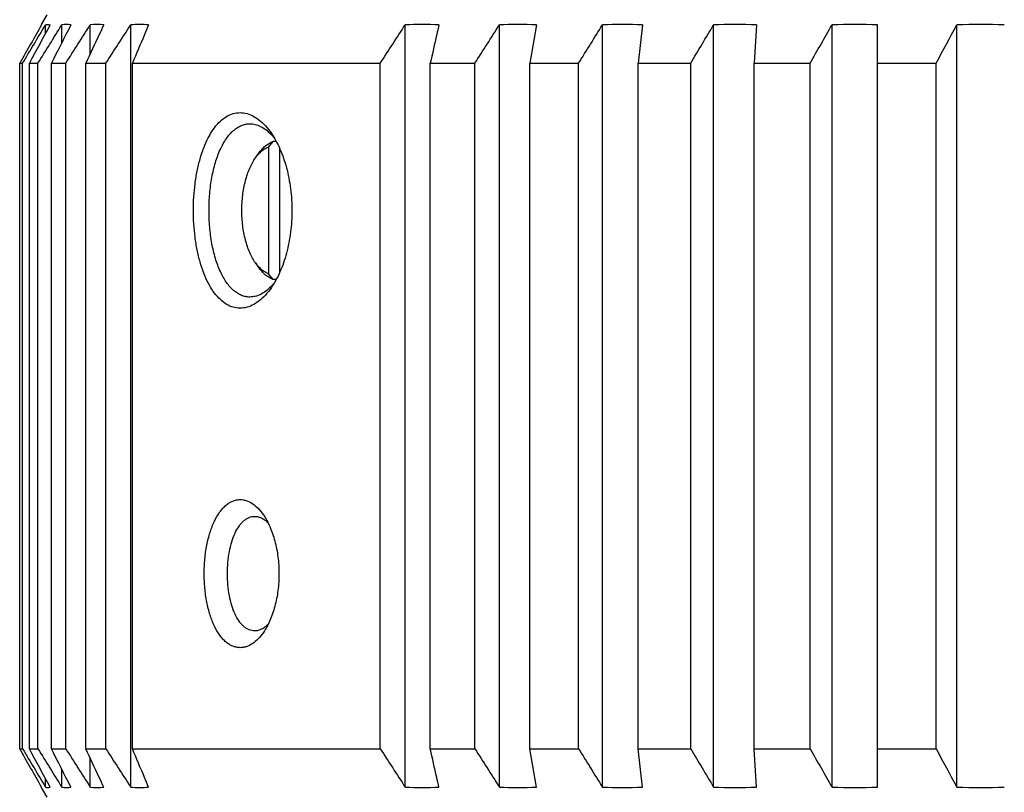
# Model space of a CAD drawing. Header units: millimetres. Extents: x 115 to 346, y 101 to 237.
# Tile 2 of 15: x 115 to 138, y 134 to 153. Entities that reach past the tile are written whole.
import ezdxf

# ---------------------------------------------------------------- set-up
doc = ezdxf.new("R2010")
doc.units = ezdxf.units.MM
doc.header["$LTSCALE"] = 23.1
doc.layers.add('02___PRT_ALL_AXES', color=7, linetype='CONTINUOUS')

msp = doc.modelspace()

# ---------------------------------------------------------------- linework, layer by layer
at = {"layer": '02___PRT_ALL_AXES', "linetype": 'Continuous'}
for p, q in [((115.2802, 152.7899), (115.4141, 153.0218)), ((115.2808, 152.7909), (115.2808, 152.7821)), ((115.3739, 152.5805), (115.3739, 152.7821)), ((115.7616, 152.3525), (115.7616, 152.7821)), ((116.441, 152.088), (116.441, 152.7821)), ((117.4068, 134.5948), (117.4068, 152.7821)), ((123.9563, 134.5948), (123.9563, 152.7821)), ((126.2028, 134.5948), (126.2028, 152.7821)), ((127.0873, 152.7821), (126.9312, 151.8671)), ((128.6615, 134.5948), (128.6615, 152.7821)), ((129.6197, 152.7821), (129.515, 151.8671)), ((131.3137, 134.5948), (131.3137, 152.7821)), ((132.3383, 152.7821), (132.2858, 151.8671)), ((134.1392, 134.5948), (134.1392, 152.7821)), ((135.2224, 134.5948), (135.2224, 152.7821)), ((137.1164, 134.5948), (137.1164, 152.7821)), ((114.7584, 135.5098), (114.7584, 151.8671)), ((114.7584, 151.8671), (114.8272, 151.8671)), ((114.8272, 135.5098), (114.8272, 151.8671)), ((114.9888, 135.5098), (114.9888, 151.8671)), ((114.9888, 151.8671), (115.1948, 151.8671)), ((115.1948, 135.5098), (115.1948, 151.8671)), ((115.5168, 135.5098), (115.5168, 151.8671)), ((115.5168, 151.8671), (115.8583, 151.8671)), ((115.8583, 135.5098), (115.8583, 151.8671)), ((116.3382, 135.5098), (116.3382, 151.8671)), ((116.3382, 151.8671), (116.8128, 151.8671)), ((116.8128, 135.5098), (116.8128, 151.8671)), ((117.4469, 135.5098), (117.4469, 151.8671)), ((117.4469, 151.8671), (123.3622, 151.8671)), ((123.3622, 135.5098), (123.3622, 151.8671)), ((124.554, 135.5098), (124.554, 151.8671)), ((124.554, 151.8671), (125.6201, 151.8671)), ((125.6201, 135.5098), (125.6201, 151.8671)), ((126.9312, 135.5098), (126.9312, 151.8671)), ((126.9312, 151.8671), (128.0947, 151.8671)), ((128.0947, 135.5098), (128.0947, 151.8671)), ((129.515, 135.5098), (129.515, 151.8671)), ((129.515, 151.8671), (130.767, 151.8671)), ((130.767, 135.5098), (130.767, 151.8671)), ((132.2858, 135.5098), (132.2858, 151.8671)), ((132.2858, 151.8671), (133.6168, 151.8671)), ((133.6168, 135.5098), (133.6168, 151.8671)), ((135.2224, 151.8671), (136.6223, 151.8671)), ((136.6223, 135.5098), (136.6223, 151.8671)), ((120.6921, 149.8651), (120.8076, 150.0003)), ((120.8792, 150.0003), (120.8076, 150.0003)), ((120.3828, 149.6071), (120.4598, 149.716)), ((120.6921, 149.8651), (120.6921, 146.8452)), ((120.9588, 149.8382), (120.9588, 146.872)), ((120.3828, 147.1032), (120.4598, 146.9943)), ((120.8076, 146.71), (120.6921, 146.8452)), ((120.8792, 146.71), (120.8076, 146.71)), ((114.7584, 135.5098), (114.8272, 135.5098)), ((114.9888, 135.5098), (115.1948, 135.5098)), ((115.5168, 135.5098), (115.8583, 135.5098)), ((116.3382, 135.5098), (116.8128, 135.5098)), ((117.4469, 135.5098), (123.3622, 135.5098)), ((124.554, 135.5098), (125.6201, 135.5098)), ((126.9312, 135.5098), (128.0947, 135.5098)), ((127.0873, 134.5948), (126.9312, 135.5098)), ((129.515, 135.5098), (130.767, 135.5098)), ((129.6197, 134.5948), (129.515, 135.5098)), ((132.2858, 135.5098), (133.6168, 135.5098)), ((132.3383, 134.5948), (132.2858, 135.5098)), ((135.2224, 135.5098), (136.6223, 135.5098)), ((116.441, 134.5948), (116.441, 135.289)), ((115.7616, 134.5948), (115.7616, 135.0245)), ((115.3739, 134.5948), (115.3739, 134.7964)), ((115.4141, 134.3551), (115.2802, 134.5871)), ((115.2808, 134.5861), (115.2808, 134.5948))]:
    msp.add_line(p, q, dxfattribs=at)
for centre, radius, start, end in [((115.8703, 152.111), 0.6799, 80.8085, 99.1915), ((116.6029, 151.2858), 1.5051, 83.82592, 96.17408), ((117.6207, 150.1647), 2.6261, 85.32794, 94.67206), ((124.3583, 143.529), 9.2619, 87.51232, 92.48768), ((126.645, 141.5839), 11.207, 87.73849, 92.26151), ((129.1406, 139.6305), 13.1604, 87.91372, 92.08628), ((131.826, 137.7444), 15.0465, 88.04879, 91.95121), ((134.6808, 135.9747), 16.8162, 88.15427, 91.84573), ((137.6832, 134.3752), 18.4157, 88.23621, 91.76379), ((115.8703, 135.266), 0.6799, 260.8085, 279.1915), ((116.6029, 136.0911), 1.5051, 263.82592, 276.17408), ((117.6207, 137.2122), 2.6261, 265.32794, 274.67206), ((124.3583, 143.848), 9.2619, 267.51232, 272.48768), ((126.645, 145.7931), 11.207, 267.73849, 272.26151), ((129.1406, 147.7464), 13.1604, 267.91372, 272.08628), ((131.826, 149.6326), 15.0465, 268.04879, 271.95121), ((134.6808, 151.4023), 16.8162, 268.15427, 271.84573), ((137.6832, 153.0018), 18.4157, 268.23621, 271.76379)]:
    msp.add_arc(centre, radius, start, end, dxfattribs=at)
for points in [[(115.2808, 152.7821), (115.1064, 152.4773), (114.9323, 152.1723), (114.7584, 151.8671)], [(114.8272, 151.8671), (115.0092, 152.1723), (115.1914, 152.4773), (115.3739, 152.7821)], [(115.4829, 152.7821), (115.318, 152.4773), (115.1533, 152.1723), (114.9888, 151.8671)], [(115.1948, 151.8671), (115.3835, 152.1723), (115.5724, 152.4773), (115.7616, 152.7821)], [(115.3739, 152.7821), (115.3915, 152.7878), (115.4284, 152.794), (115.4654, 152.7878), (115.4829, 152.7821)], [(115.9789, 152.7821), (115.8246, 152.4773), (115.6705, 152.1722), (115.5168, 151.8671)], [(115.8583, 151.8671), (116.0523, 152.1723), (116.2465, 152.4773), (116.441, 152.7821)], [(116.8128, 151.8671), (117.0105, 152.1723), (117.2085, 152.4773), (117.4068, 152.7821)], [(123.3622, 151.8671), (123.5599, 152.1723), (123.758, 152.4773), (123.9563, 152.7821)], [(125.6201, 151.8671), (125.8141, 152.1723), (126.0083, 152.4773), (126.2028, 152.7821)], [(128.0947, 151.8671), (128.2834, 152.1723), (128.4723, 152.4773), (128.6615, 152.7821)], [(130.767, 151.8671), (130.949, 152.1723), (131.1312, 152.4773), (131.3137, 152.7821)], [(133.6168, 151.8671), (133.7906, 152.1723), (133.9648, 152.4773), (134.1392, 152.7821)], [(136.6223, 151.8671), (136.7867, 152.1723), (136.9514, 152.4773), (137.1164, 152.7821)], [(115.2808, 134.5948), (115.1064, 134.8997), (114.9323, 135.2047), (114.7584, 135.5098)], [(114.8272, 135.5098), (115.0092, 135.2047), (115.1914, 134.8997), (115.3739, 134.5948)], [(115.4829, 134.5948), (115.318, 134.8997), (115.1533, 135.2047), (114.9888, 135.5098)], [(115.1948, 135.5098), (115.3835, 135.2047), (115.5724, 134.8996), (115.7616, 134.5948)], [(115.9789, 134.5948), (115.8246, 134.8997), (115.6705, 135.2047), (115.5168, 135.5098)], [(115.8583, 135.5098), (116.0523, 135.2047), (116.2465, 134.8996), (116.441, 134.5948)], [(116.8128, 135.5098), (117.0105, 135.2047), (117.2085, 134.8996), (117.4068, 134.5948)], [(123.3622, 135.5098), (123.5599, 135.2047), (123.758, 134.8996), (123.9563, 134.5948)], [(125.6201, 135.5098), (125.8141, 135.2047), (126.0083, 134.8996), (126.2028, 134.5948)], [(128.0947, 135.5098), (128.2834, 135.2047), (128.4723, 134.8996), (128.6615, 134.5948)], [(130.767, 135.5098), (130.949, 135.2047), (131.1312, 134.8997), (131.3137, 134.5948)], [(133.6168, 135.5098), (133.7906, 135.2047), (133.9648, 134.8997), (134.1392, 134.5948)], [(136.6223, 135.5098), (136.7867, 135.2047), (136.9514, 134.8997), (137.1164, 134.5948)], [(115.3739, 134.5948), (115.3915, 134.5892), (115.4284, 134.583), (115.4654, 134.5892), (115.4829, 134.5948)]]:
    msp.add_open_spline(points, degree=3, dxfattribs=at)
for points, knots in [([(116.7647, 152.7821), (116.7291, 152.7059), (116.5868, 152.401), (116.4447, 152.096), (116.3382, 151.8671)], [0, 0, 0, 0, 0.2499519, 1, 1, 1, 1]), ([(117.8346, 152.7821), (117.8023, 152.7059), (117.6728, 152.401), (117.5437, 152.096), (117.4469, 151.8671)], [0, 0, 0, 0, 0.2499417, 1, 1, 1, 1]), ([(124.7603, 152.7821), (124.7431, 152.7059), (124.6742, 152.4009), (124.6054, 152.0959), (124.554, 151.8671)], [0, 0, 0, 0, 0.2499015, 1, 1, 1, 1]), ([(118.9033, 148.3551), (118.9033, 148.4621), (118.9099, 148.6754), (118.9396, 148.9906), (118.9891, 149.2948), (119.0576, 149.5813), (119.1443, 149.8446), (119.2482, 150.08), (119.3679, 150.2828), (119.5021, 150.449), (119.6492, 150.5754), (119.8075, 150.6585), (119.9742, 150.6949), (120.1443, 150.6828), (120.3125, 150.6232), (120.4752, 150.5192), (120.6294, 150.3736), (120.7204, 150.2566), (120.7641, 150.1927)], [0, 0, 0, 0, 0.0859925, 0.1714403, 0.254454, 0.3335913, 0.4080841, 0.477088, 0.5400449, 0.5969118, 0.6481429, 0.6949306, 0.739236, 0.783533, 0.8302613, 0.8812518, 0.9376841, 1, 1, 1, 1]), ([(119.2751, 148.3551), (119.2751, 148.4884), (119.2863, 148.752), (119.3366, 149.1351), (119.4196, 149.4905), (119.517, 149.7595), (119.6115, 149.9478), (119.6871, 150.0697), (119.7688, 150.1754), (119.8561, 150.2636), (119.9486, 150.3335), (120.0454, 150.3843), (120.1457, 150.415), (120.2142, 150.4218), (120.2481, 150.4218)], [0, 0, 0, 0, 0.1615768, 0.3196087, 0.4679996, 0.6034331, 0.6654114, 0.7232988, 0.7771179, 0.8270469, 0.8734946, 0.9171462, 0.9589409, 1, 1, 1, 1]), ([(120.2481, 150.4218), (120.2908, 150.4218), (120.3791, 150.4107), (120.5081, 150.3625), (120.6339, 150.2841), (120.7108, 150.216), (120.7483, 150.178)], [0, 0, 0, 0, 0.2249173, 0.4623179, 0.7191163, 1, 1, 1, 1]), ([(120.7483, 150.178), (120.7559, 150.1703), (120.7867, 150.1384), (120.8157, 150.1047), (120.8367, 150.0786)], [0, 0, 0, 0, 0.2437931, 1, 1, 1, 1]), ([(120.7641, 150.1927), (120.8028, 150.1361), (120.8764, 150.015), (120.9724, 149.8183), (121.0562, 149.6032), (121.1515, 149.2903), (121.2313, 148.8728), (121.2526, 148.5292), (121.2526, 148.3551)], [0, 0, 0, 0, 0.1066242, 0.2203092, 0.3402635, 0.4655887, 0.7291005, 1, 1, 1, 1]), ([(120.4598, 149.716), (120.4845, 149.751), (120.5357, 149.8156), (120.6212, 149.8982), (120.7112, 149.961), (120.7755, 149.9899), (120.8076, 150.0003)], [0, 0, 0, 0, 0.2816333, 0.5403852, 0.7785398, 1, 1, 1, 1]), ([(120.3828, 149.6071), (120.3894, 149.6165), (120.4157, 149.6524), (120.4444, 149.6867), (120.467, 149.7107)], [0, 0, 0, 0, 0.2589945, 1, 1, 1, 1]), ([(120.467, 149.7107), (120.5002, 149.7457), (120.5692, 149.8071), (120.6512, 149.8507), (120.6921, 149.8651)], [0, 0, 0, 0, 0.5269591, 1, 1, 1, 1]), ([(120.3828, 147.1032), (120.3568, 147.1399), (120.3076, 147.2196), (120.2439, 147.3503), (120.1885, 147.4952), (120.1253, 147.7087), (120.0727, 147.9967), (120.0516, 148.3551), (120.0727, 148.7136), (120.1253, 149.0016), (120.1885, 149.2151), (120.2439, 149.36), (120.3076, 149.4907), (120.3568, 149.5704), (120.3828, 149.6071)], [0, 0, 0, 0, 0.0514242, 0.1068975, 0.1661288, 0.2286816, 0.3614236, 0.5, 0.6385764, 0.7713184, 0.8338712, 0.8931025, 0.9485758, 1, 1, 1, 1]), ([(120.7641, 146.5176), (120.7204, 146.4537), (120.6294, 146.3367), (120.4751, 146.1911), (120.3125, 146.087), (120.1443, 146.0275), (119.9742, 146.0154), (119.8075, 146.0518), (119.6492, 146.1349), (119.5021, 146.2613), (119.3679, 146.4276), (119.2482, 146.6304), (119.1443, 146.8657), (119.0576, 147.1291), (118.9891, 147.4156), (118.9396, 147.7198), (118.9099, 148.035), (118.9033, 148.2482), (118.9033, 148.3551)], [0, 0, 0, 0, 0.062319, 0.1187539, 0.1697462, 0.2164725, 0.2607625, 0.3050687, 0.3518592, 0.4030935, 0.4599632, 0.5229237, 0.5919327, 0.6664271, 0.7455716, 0.8285956, 0.9140353, 1, 1, 1, 1]), ([(120.2481, 146.2885), (120.2142, 146.2885), (120.1457, 146.2953), (120.0454, 146.326), (119.9486, 146.3768), (119.8561, 146.4467), (119.7687, 146.5349), (119.687, 146.6406), (119.6115, 146.7625), (119.517, 146.9508), (119.4195, 147.2199), (119.3366, 147.5753), (119.2863, 147.9584), (119.2751, 148.222), (119.2751, 148.3551)], [0, 0, 0, 0, 0.0410569, 0.0828536, 0.1265078, 0.1729583, 0.2228905, 0.2767121, 0.3346023, 0.3965851, 0.5320249, 0.6804287, 0.8384679, 1, 1, 1, 1]), ([(121.2526, 148.3551), (121.2526, 148.1811), (121.2313, 147.8375), (121.1515, 147.4199), (121.0561, 147.107), (120.9724, 146.892), (120.8764, 146.6953), (120.8028, 146.5741), (120.7641, 146.5176)], [0, 0, 0, 0, 0.2709617, 0.5344441, 0.6597585, 0.7797092, 0.8933853, 1, 1, 1, 1]), ([(120.467, 146.9996), (120.4597, 147.0074), (120.4297, 147.0404), (120.4023, 147.0756), (120.3828, 147.1032)], [0, 0, 0, 0, 0.2412088, 1, 1, 1, 1]), ([(120.8076, 146.71), (120.7755, 146.7203), (120.7112, 146.7492), (120.6212, 146.8121), (120.5357, 146.8947), (120.4845, 146.9593), (120.4598, 146.9943)], [0, 0, 0, 0, 0.2214602, 0.4596148, 0.7183667, 1, 1, 1, 1]), ([(120.6921, 146.8452), (120.6512, 146.8596), (120.5692, 146.9032), (120.5002, 146.9646), (120.467, 146.9996)], [0, 0, 0, 0, 0.4730409, 1, 1, 1, 1]), ([(120.8367, 146.6317), (120.8296, 146.6228), (120.8014, 146.5886), (120.7715, 146.5557), (120.7483, 146.5322)], [0, 0, 0, 0, 0.2562922, 1, 1, 1, 1]), ([(120.7483, 146.5322), (120.7108, 146.4942), (120.6339, 146.4261), (120.5081, 146.3478), (120.379, 146.2996), (120.2908, 146.2885), (120.2481, 146.2885)], [0, 0, 0, 0, 0.2809034, 0.537717, 0.775115, 1, 1, 1, 1]), ([(120.0171, 137.9218), (119.9881, 137.9218), (119.9293, 137.9276), (119.8429, 137.9534), (119.7591, 137.996), (119.6788, 138.0548), (119.6023, 138.1292), (119.503, 138.2525), (119.394, 138.4433), (119.2917, 138.7107), (119.2163, 139.0151), (119.1701, 139.3452), (119.1546, 139.6885), (119.1701, 140.0318), (119.2163, 140.3619), (119.2917, 140.6663), (119.394, 140.9337), (119.503, 141.1245), (119.6023, 141.2478), (119.6788, 141.3221), (119.7591, 141.3809), (119.8429, 141.4236), (119.9293, 141.4494), (119.9881, 141.4552), (120.0171, 141.4551)], [0, 0, 0, 0, 0.0204765, 0.0413686, 0.0632055, 0.086424, 0.1113464, 0.1381794, 0.1978405, 0.2653364, 0.3395039, 0.4184912, 0.5, 0.5815088, 0.6604961, 0.7346636, 0.8021595, 0.8618206, 0.8886536, 0.9135759, 0.9367946, 0.9586314, 0.9795235, 1, 1, 1, 1]), ([(120.0171, 141.4551), (120.0416, 141.4552), (120.0911, 141.4511), (120.1914, 141.4266), (120.3166, 141.3637), (120.4549, 141.2456), (120.5349, 141.1458), (120.5732, 141.0903)], [0, 0, 0, 0, 0.1061695, 0.2150232, 0.447036, 0.7070329, 1, 1, 1, 1]), ([(120.3635, 138.3218), (120.3412, 138.3218), (120.296, 138.3263), (120.2298, 138.3465), (120.1657, 138.3798), (120.1044, 138.4257), (120.0464, 138.4837), (119.9712, 138.5797), (119.8892, 138.7278), (119.8128, 138.9348), (119.7568, 139.1698), (119.7226, 139.4242), (119.7111, 139.6885), (119.7226, 139.9528), (119.7568, 140.2072), (119.8128, 140.4422), (119.8892, 140.6491), (119.9712, 140.7973), (120.0464, 140.8933), (120.1044, 140.9513), (120.1657, 140.9972), (120.2298, 141.0305), (120.296, 141.0507), (120.3412, 141.0551), (120.3635, 141.0551)], [0, 0, 0, 0, 0.0204497, 0.0412876, 0.0630658, 0.0862378, 0.1111355, 0.1379681, 0.1976867, 0.2652702, 0.3395022, 0.4185076, 0.5, 0.5814924, 0.6604979, 0.7347299, 0.8023134, 0.8620319, 0.8888645, 0.9137622, 0.9369343, 0.9587125, 0.9795505, 1, 1, 1, 1]), ([(120.3635, 141.0551), (120.391, 141.0551), (120.4477, 141.0482), (120.5306, 141.018), (120.6114, 140.9688), (120.661, 140.926), (120.6851, 140.902)], [0, 0, 0, 0, 0.2261506, 0.4639215, 0.720329, 1, 1, 1, 1]), ([(120.5732, 141.0903), (120.6337, 141.0026), (120.7413, 140.8018), (120.8562, 140.4643), (120.9283, 140.0867), (120.9529, 139.6885), (120.9283, 139.2903), (120.8562, 138.9127), (120.7413, 138.5751), (120.6337, 138.3743), (120.5732, 138.2867)], [0, 0, 0, 0, 0.1087473, 0.2308966, 0.3628641, 0.5000002, 0.6371363, 0.7691038, 0.8912529, 1, 1, 1, 1]), ([(120.6851, 138.4749), (120.661, 138.451), (120.6114, 138.4081), (120.5306, 138.3589), (120.4477, 138.3288), (120.391, 138.3218), (120.3635, 138.3218)], [0, 0, 0, 0, 0.2796707, 0.5360783, 0.7738488, 1, 1, 1, 1]), ([(120.5732, 138.2867), (120.5349, 138.2312), (120.4549, 138.1314), (120.3166, 138.0133), (120.1914, 137.9503), (120.0911, 137.9259), (120.0416, 137.9218), (120.0171, 137.9218)], [0, 0, 0, 0, 0.2929669, 0.5529637, 0.7849764, 0.8938306, 1, 1, 1, 1]), ([(116.7647, 134.5948), (116.7291, 134.671), (116.5868, 134.976), (116.4447, 135.281), (116.3382, 135.5098)], [0, 0, 0, 0, 0.2499519, 1, 1, 1, 1]), ([(117.8346, 134.5948), (117.8023, 134.671), (117.6728, 134.976), (117.5437, 135.281), (117.4469, 135.5098)], [0, 0, 0, 0, 0.2499417, 1, 1, 1, 1]), ([(124.7603, 134.5948), (124.7431, 134.671), (124.6742, 134.976), (124.6054, 135.281), (124.554, 135.5098)], [0, 0, 0, 0, 0.2499015, 1, 1, 1, 1])]:
    msp.add_open_spline(points, degree=3, knots=knots, dxfattribs=at)

doc.saveas('drawing.dxf')
